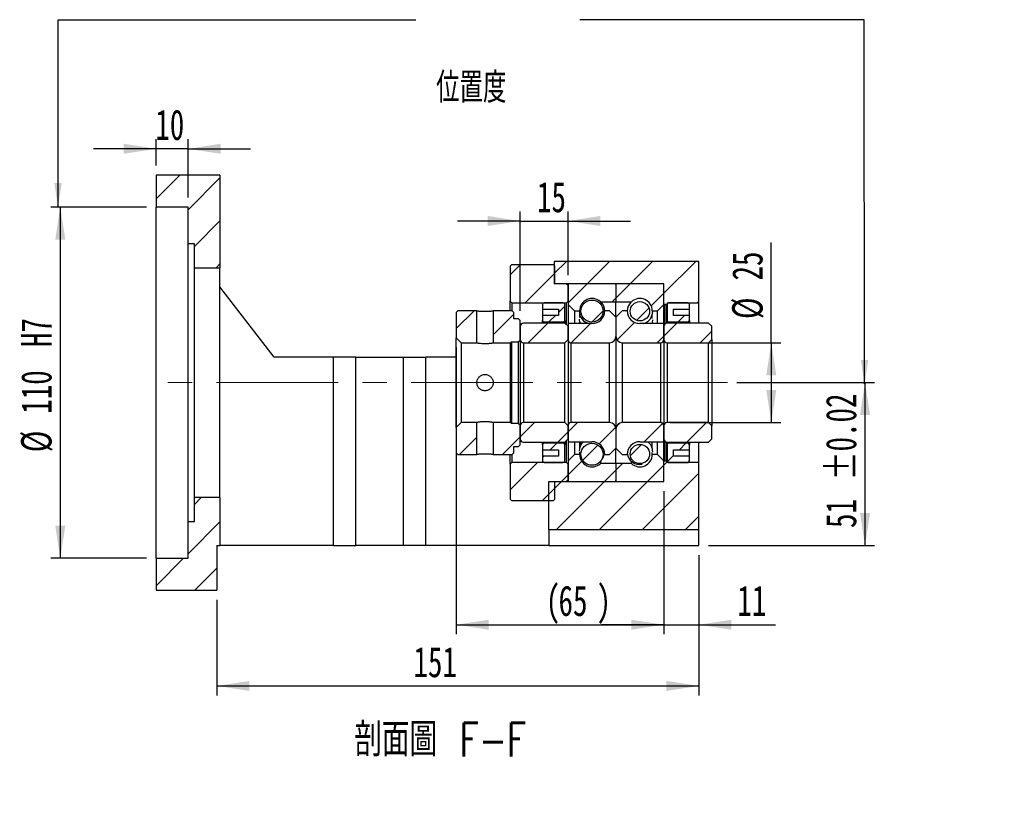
# Model space of a CAD drawing. Header units: millimetres. Extents: x 23 to 279, y 9 to 201.
# Tile 4 of 5: x 176 to 279, y 9 to 92. Entities that reach past the tile are written whole.
import ezdxf

# ---------------------------------------------------------------- set-up
doc = ezdxf.new("R2010")
doc.units = ezdxf.units.MM
doc.linetypes.add('CENTERX2', pattern=[20.32, 12.7, -2.54, 2.54, -2.54])
doc.layers.add('圖層0', color=7, linetype='Continuous')
doc.styles.add('SLDTEXTSTYLE0', font='TXT', dxfattribs={"width": 0.7})
doc.styles.add('SLDTEXTSTYLE3', font='TXT', dxfattribs={"width": 0.7, "bigfont": 'bigfont'})
doc.styles.add('SLDTEXTSTYLE4', font='TXT', dxfattribs={"width": 0.75, "bigfont": 'bigfont'})
doc.dimstyles.new('SLDDIMSTYLE3', dxfattribs={"dimtxt": 3.389974, "dimasz": 2.5, "dimexe": 0, "dimexo": 0.0625, "dimgap": 0.847493, "dimtad": 1, "dimlfac": 3, "dimrnd": 1e-09, "dimzin": 12, "dimdsep": 46, "dimtxsty": 'SLDTEXTSTYLE0', "dimsah": 1, "dimcen": 0.09, "dimadec": 0, "dimazin": 3, "dimtfac": 1, "dimtofl": 0, "dimtmove": 0, "dimatfit": 3, "dimfxl": 1, "dimfrac": 2, "dimtolj": 1, "dimtzin": 12, "dimarcsym": 0})
doc.dimstyles.new('SLDDIMSTYLE6', dxfattribs={"dimtxt": 3.389974, "dimasz": 2.5, "dimexe": 0, "dimexo": 0.0625, "dimgap": 0.847493, "dimtad": 1, "dimlfac": 3, "dimrnd": 1e-09, "dimzin": 12, "dimdsep": 46, "dimtxsty": 'SLDTEXTSTYLE0', "dimsah": 1, "dimcen": 0.09, "dimadec": 0, "dimazin": 3, "dimtfac": 1, "dimtmove": 0, "dimatfit": 0, "dimfxl": 1, "dimfrac": 2, "dimtolj": 1, "dimtzin": 12, "dimarcsym": 0})
doc.dimstyles.new('SLDDIMSTYLE7', dxfattribs={"dimtxt": 3.389974, "dimasz": 2.5, "dimexe": 0, "dimexo": 0.0625, "dimgap": 0.847493, "dimtad": 1, "dimlfac": 3, "dimrnd": 1e-09, "dimzin": 12, "dimdsep": 46, "dimtxsty": 'SLDTEXTSTYLE0', "dimsah": 1, "dimcen": 0.09, "dimadec": 0, "dimazin": 3, "dimtol": 1, "dimtp": 0.02, "dimtm": 0.02, "dimtfac": 1, "dimtofl": 0, "dimtmove": 0, "dimatfit": 3, "dimfxl": 1, "dimfrac": 2, "dimtolj": 1, "dimarcsym": 0})
doc.dimstyles.new('SLDDIMSTYLE8', dxfattribs={"dimtxt": 3.389974, "dimasz": 2.5, "dimexe": 0, "dimexo": 0.0625, "dimgap": 0.847493, "dimtad": 1, "dimlfac": 3, "dimrnd": 1e-09, "dimzin": 12, "dimdsep": 46, "dimtxsty": 'SLDTEXTSTYLE0', "dimsah": 1, "dimcen": 0.09, "dimadec": 0, "dimazin": 3, "dimtfac": 1, "dimtofl": 0, "dimtmove": 0, "dimatfit": 3, "dimfxl": 1, "dimfrac": 2, "dimtolj": 1, "dimarcsym": 0})

# ---------------------------------------------------------------- blocks, each defined once
blk = doc.blocks.new('_D_12')
at = {"layer": '圖層0', "color": 7}
for p, q in [((246.96, 36.35), (246.96, 21.68)), ((196.63, 31.68), (196.63, 21.68)), ((196.63, 22.68), (246.96, 22.68))]:
    blk.add_line(p, q, dxfattribs=at)
for points in [[(196.63, 22.68), (200.02, 22.16), (200.02, 23.2)], [(246.96, 22.68), (243.57, 23.2), (243.57, 22.16)]]:
    blk.add_solid(points, dxfattribs=at)
at = {"layer": '圖層0', "color": 7, "insert": (217.16, 26.77), "char_height": 3.175, "attachment_point": 1, "style": 'SLDTEXTSTYLE0'}
blk.add_mtext('151', dxfattribs=at)
blk = doc.blocks.new('_D_13')
at = {"layer": '圖層0', "color": 7}
for p, q in [((221.63, 58.01), (221.63, 28.07)), ((243.29, 43.01), (243.29, 28.07)), ((221.63, 29.07), (243.29, 29.07))]:
    blk.add_line(p, q, dxfattribs=at)
for points in [[(221.63, 29.07), (225.02, 28.55), (225.02, 29.59)], [(243.29, 29.07), (239.9, 29.59), (239.9, 28.55)]]:
    blk.add_solid(points, dxfattribs=at)
at = {"layer": '圖層0', "color": 7, "attachment_point": 1, "style": 'SLDTEXTSTYLE0'}
for s, insert, char_height in [('(', (230.97, 33.16), 3.17), ('65', (232.3, 33.16), 3.175), (')', (236.27, 33.16), 3.17)]:
    blk.add_mtext(s, dxfattribs=dict(at, insert=insert, char_height=char_height))
blk = doc.blocks.new('_D_14')
at = {"layer": '圖層0', "color": 7}
for p, q in [((243.29, 43.01), (243.29, 28.07)), ((246.96, 36.35), (246.96, 28.07)), ((243.29, 29.07), (236.77, 29.07)), ((243.29, 29.07), (246.96, 29.07)), ((246.96, 29.07), (254.94, 29.07))]:
    blk.add_line(p, q, dxfattribs=at)
for points in [[(243.29, 29.07), (239.9, 29.59), (239.9, 28.55)], [(246.96, 29.07), (250.35, 28.55), (250.35, 29.59)]]:
    blk.add_solid(points, dxfattribs=at)
at = {"layer": '圖層0', "color": 7, "insert": (250.97, 33.16), "char_height": 3.175, "attachment_point": 1, "style": 'SLDTEXTSTYLE0'}
blk.add_mtext('11', dxfattribs=at)
blk = doc.blocks.new('_D_15')
at = {"layer": '圖層0', "color": 7}
for p, q in [((254.51, 58.51), (254.51, 68.98)), ((243.96, 58.51), (255.51, 58.51)), ((254.51, 58.51), (254.51, 50.18)), ((243.96, 50.18), (255.51, 50.18))]:
    blk.add_line(p, q, dxfattribs=at)
for points in [[(254.51, 58.51), (253.99, 55.12), (255.03, 55.12)], [(254.51, 50.18), (255.03, 53.57), (253.99, 53.57)]]:
    blk.add_solid(points, dxfattribs=at)
at = {"layer": '圖層0', "color": 7, "char_height": 3.175, "attachment_point": 1, "rotation": 90, "style": 'SLDTEXTSTYLE0'}
for s, insert in [('25', (250.42, 65.01)), ('%%c', (250.42, 60.99))]:
    blk.add_mtext(s, dxfattribs=dict(at, insert=insert))
blk = doc.blocks.new('_D_16')
at = {"layer": '圖層0', "color": 7}
for p, q in [((250.93, 54.35), (265.29, 54.35)), ((264.29, 54.35), (264.29, 37.35)), ((247.96, 37.35), (265.29, 37.35))]:
    blk.add_line(p, q, dxfattribs=at)
for points in [[(264.29, 54.35), (263.77, 50.96), (264.82, 50.96)], [(264.29, 37.35), (264.82, 40.74), (263.77, 40.74)]]:
    blk.add_solid(points, dxfattribs=at)
at = {"layer": '圖層0', "color": 7, "char_height": 3.175, "attachment_point": 1, "rotation": 90, "style": 'SLDTEXTSTYLE0'}
for s, insert in [('±0.02', (260.2, 44.14)), ('51', (260.2, 39.17))]:
    blk.add_mtext(s, dxfattribs=dict(at, insert=insert))
blk = doc.blocks.new('_D_17')
at = {"layer": '圖層0', "color": 7}
for p, q in [((228.29, 61.85), (228.29, 72.22)), ((233.29, 65.58), (233.29, 72.22)), ((228.29, 71.22), (221.77, 71.22)), ((228.29, 71.22), (233.29, 71.22)), ((233.29, 71.22), (239.81, 71.22))]:
    blk.add_line(p, q, dxfattribs=at)
for points in [[(228.29, 71.22), (224.9, 71.75), (224.9, 70.7)], [(233.29, 71.22), (236.68, 70.7), (236.68, 71.75)]]:
    blk.add_solid(points, dxfattribs=at)
at = {"layer": '圖層0', "color": 7, "insert": (230.05, 75.32), "char_height": 3.175, "attachment_point": 1, "style": 'SLDTEXTSTYLE0'}
blk.add_mtext('15', dxfattribs=at)
blk = doc.blocks.new('_D_18')
at = {"layer": '圖層0', "color": 7}
for p, q in [((190.29, 77.01), (190.29, 79.76)), ((193.63, 73.68), (193.63, 79.76)), ((190.29, 78.76), (183.77, 78.76)), ((193.63, 78.76), (190.29, 78.76)), ((193.63, 78.76), (200.15, 78.76))]:
    blk.add_line(p, q, dxfattribs=at)
for points in [[(190.29, 78.76), (186.9, 79.29), (186.9, 78.24)], [(193.63, 78.76), (197.02, 78.24), (197.02, 79.29)]]:
    blk.add_solid(points, dxfattribs=at)
at = {"layer": '圖層0', "color": 7, "insert": (190.21, 82.86), "char_height": 3.175, "attachment_point": 1, "style": 'SLDTEXTSTYLE0'}
blk.add_mtext('10', dxfattribs=at)
blk = doc.blocks.new('_D_19')
at = {"layer": '圖層0', "color": 7}
for p, q in [((189.29, 72.68), (179.29, 72.68)), ((180.29, 72.68), (180.29, 36.01)), ((189.29, 36.01), (179.29, 36.01))]:
    blk.add_line(p, q, dxfattribs=at)
for points in [[(180.29, 72.68), (179.77, 69.29), (180.82, 69.29)], [(180.29, 36.01), (180.82, 39.4), (179.77, 39.4)]]:
    blk.add_solid(points, dxfattribs=at)
at = {"layer": '圖層0', "color": 7, "char_height": 3.175, "attachment_point": 1, "rotation": 90, "style": 'SLDTEXTSTYLE0'}
for s, insert in [('H7', (176.2, 58.06)), ('110', (176.2, 51.1)), ('%%c', (176.2, 47.08))]:
    blk.add_mtext(s, dxfattribs=dict(at, insert=insert))

msp = doc.modelspace()

# ---------------------------------------------------------------- hatches: boundary and pattern name
at = {"layer": '圖層0', "linetype": 'Continuous', "lineweight": 18}
h = msp.add_hatch(dxfattribs=at)
h.set_pattern_fill('ANSI31', color=256, style=0)
h.paths.add_polyline_path([(196.9605, 66.3454), (196.9605, 76.012), (190.2938, 76.012), (190.2938, 72.6787), (193.6271, 72.6787), (193.6271, 68.8454), (194.2938, 68.8454), (194.2938, 66.3454)], flags=0)
h = msp.add_hatch(dxfattribs=at)
h.set_pattern_fill('ANSI31', color=256, style=0)
h.paths.add_polyline_path([(243.6271, 62.6787), (246.9605, 62.6787), (246.9605, 67.012), (231.8605, 67.012), (231.8605, 64.6787), (243.2938, 64.6787), (243.2938, 62.5787), (243.3605, 62.512), (243.5605, 62.512), (243.6271, 62.5787)], flags=0)
h = msp.add_hatch(dxfattribs=at)
h.set_pattern_fill('ANSI31', color=256, style=0)
h.paths.add_polyline_path([(227.4105, 66.6787), (227.2438, 66.5121), (227.2438, 62.8454), (227.4105, 62.6787), (233.1271, 62.6787), (233.2938, 62.8454), (233.2938, 64.5121), (233.1271, 64.6787), (231.9105, 64.6787), (231.9105, 66.5121), (231.7438, 66.6787)], flags=0)
h = msp.add_hatch(dxfattribs=at)
h.set_pattern_fill('ANSI31', color=256, style=0)
edge = h.paths.add_edge_path(flags=0)
edge.add_line((238.1938, 64.6787), (233.3938, 64.6787))
edge.add_arc((233.3938, 64.5787), 0.1, 90, 180)
edge.add_line((233.2938, 64.5787), (233.2938, 62.5121))
edge.add_line((233.2938, 62.5121), (233.9605, 61.8454))
edge.add_line((233.9605, 61.8454), (234.5021, 61.8454))
edge.add_arc((235.7938, 61.8454), 1.2917, 47.348118, 180, ccw=False)
edge.add_line((236.669, 62.7954), (238.2938, 62.7954))
edge.add_line((238.2938, 62.7954), (238.2938, 64.5787))
edge.add_arc((238.1938, 64.5787), 0.1, 0, 90)
h = msp.add_hatch(dxfattribs=at)
h.set_pattern_fill('ANSI31', color=256, style=0)
edge = h.paths.add_edge_path(flags=0)
edge.add_line((243.2938, 62.5121), (243.2938, 64.5787))
edge.add_arc((243.1938, 64.5787), 0.1, 0, 90)
edge.add_line((243.1938, 64.6787), (238.3938, 64.6787))
edge.add_arc((238.3938, 64.5787), 0.1, 90, 180)
edge.add_line((238.2938, 64.5787), (238.2938, 62.7954))
edge.add_line((238.2938, 62.7954), (239.9186, 62.7954))
edge.add_arc((240.7938, 61.8454), 1.2917, 0, 132.651882, ccw=False)
edge.add_line((242.0855, 61.8454), (242.6271, 61.8454))
edge.add_line((242.6271, 61.8454), (243.2938, 62.5121))
h = msp.add_hatch(dxfattribs=at)
h.set_pattern_fill('ANSI31', color=256, style=0)
edge = h.paths.add_edge_path(flags=0)
edge.add_arc((235.7938, 61.8154), 1.1528, 0, 360)
h = msp.add_hatch(dxfattribs=at)
h.set_pattern_fill('ANSI31', color=256, style=0)
edge = h.paths.add_edge_path(flags=0)
edge.add_arc((240.7938, 61.7945), 1.0085, 0, 360)
h = msp.add_hatch(dxfattribs=at)
h.set_pattern_fill('ANSI31', color=256, style=0)
h.paths.add_polyline_path([(221.7938, 61.8454), (221.6271, 61.6787), (221.6271, 59.0121), (222.1271, 58.5121), (223.7771, 58.5121), (223.7771, 61.8454)], flags=0)
h = msp.add_hatch(dxfattribs=at)
h.set_pattern_fill('ANSI31', color=256, style=0)
h.paths.add_polyline_path([(228.2938, 60.8454), (228.1271, 61.0121), (227.6271, 61.0121), (227.6271, 61.6787), (227.4605, 61.8454), (225.4771, 61.8454), (225.4771, 58.5121), (227.2938, 58.5121), (227.3771, 58.5954), (228.1271, 58.5954), (228.2938, 58.7621)], flags=0)
h = msp.add_hatch(dxfattribs=at)
h.set_pattern_fill('ANSI31', color=256, style=0)
edge = h.paths.add_edge_path(flags=0)
edge.add_line((232.2938, 62.0121), (232.2938, 61.3454))
edge.add_line((232.2938, 61.3454), (230.6271, 61.3454))
edge.add_line((230.6271, 61.3454), (230.6271, 60.8454))
edge.add_arc((230.7938, 60.8454), 0.1667, 180, 270)
edge.add_line((230.7938, 60.6787), (232.7938, 60.6787))
edge.add_arc((232.7938, 60.8454), 0.1667, 270, 360)
edge.add_line((232.9605, 60.8454), (232.9605, 62.5121))
edge.add_arc((232.7938, 62.5121), 0.1667, 0, 90)
edge.add_line((232.7938, 62.6787), (230.7938, 62.6787))
edge.add_arc((230.7938, 62.5121), 0.1667, 90, 180)
edge.add_line((230.6271, 62.5121), (230.6271, 62.0121))
edge.add_line((230.6271, 62.0121), (232.2938, 62.0121))
h = msp.add_hatch(dxfattribs=at)
h.set_pattern_fill('ANSI31', color=256, style=0)
edge = h.paths.add_edge_path(flags=0)
edge.add_line((238.2938, 59.1787), (238.2938, 61.1787))
edge.add_line((238.2938, 61.1787), (237.6271, 61.8454))
edge.add_line((237.6271, 61.8454), (237.1271, 61.8454))
edge.add_arc((235.7938, 61.8454), 1.3333, 270, 360, ccw=False)
edge.add_line((235.7938, 60.5121), (233.2938, 60.5121))
edge.add_line((233.2938, 60.5121), (233.2938, 58.8454))
edge.add_arc((233.6271, 58.8454), 0.3333, 180, 270)
edge.add_line((233.6271, 58.5121), (237.6271, 58.5121))
edge.add_arc((237.6271, 59.1787), 0.6667, 270, 360)
h = msp.add_hatch(dxfattribs=at)
h.set_pattern_fill('ANSI31', color=256, style=0)
edge = h.paths.add_edge_path(flags=0)
edge.add_line((239.4605, 61.8454), (238.9605, 61.8454))
edge.add_line((238.9605, 61.8454), (238.2938, 61.1787))
edge.add_line((238.2938, 61.1787), (238.2938, 59.1787))
edge.add_arc((238.9605, 59.1787), 0.6667, 180, 270)
edge.add_line((238.9605, 58.5121), (242.9605, 58.5121))
edge.add_arc((242.9605, 58.8454), 0.3333, 270, 360)
edge.add_line((243.2938, 58.8454), (243.2938, 60.5121))
edge.add_line((243.2938, 60.5121), (240.7938, 60.5121))
edge.add_arc((240.7938, 61.8454), 1.3333, 180, 270, ccw=False)
h = msp.add_hatch(dxfattribs=at)
h.set_pattern_fill('ANSI31', color=256, style=0)
edge = h.paths.add_edge_path(flags=0)
edge.add_line((245.9605, 60.8454), (245.9605, 61.3454))
edge.add_line((245.9605, 61.3454), (244.2938, 61.3454))
edge.add_line((244.2938, 61.3454), (244.2938, 62.0121))
edge.add_line((244.2938, 62.0121), (245.9605, 62.0121))
edge.add_line((245.9605, 62.0121), (245.9605, 62.5121))
edge.add_arc((245.7938, 62.5121), 0.1667, 0, 90)
edge.add_line((245.7938, 62.6787), (243.7938, 62.6787))
edge.add_arc((243.7938, 62.5121), 0.1667, 90, 180)
edge.add_line((243.6271, 62.5121), (243.6271, 60.8454))
edge.add_arc((243.7938, 60.8454), 0.1667, 180, 270)
edge.add_line((243.7938, 60.6787), (245.7938, 60.6787))
edge.add_arc((245.7938, 60.8454), 0.1667, 270, 360)
h = msp.add_hatch(dxfattribs=at)
h.set_pattern_fill('ANSI31', color=256, style=0)
edge = h.paths.add_edge_path(flags=0)
edge.add_line((232.9605, 58.5121), (233.2938, 58.8454))
edge.add_line((233.2938, 58.8454), (233.2938, 60.2287))
edge.add_line((233.2938, 60.2287), (232.9605, 60.5621))
edge.add_line((232.9605, 60.5621), (228.6271, 60.5621))
edge.add_arc((228.6271, 60.2287), 0.3333, 90, 180)
edge.add_line((228.2938, 60.2287), (228.2938, 58.8454))
edge.add_arc((228.6271, 58.8454), 0.3333, 180, 270)
edge.add_line((228.6271, 58.5121), (232.9605, 58.5121))
h = msp.add_hatch(dxfattribs=at)
h.set_pattern_fill('ANSI31', color=256, style=0)
edge = h.paths.add_edge_path(flags=0)
edge.add_line((247.9605, 58.5121), (248.2938, 58.8454))
edge.add_line((248.2938, 58.8454), (248.2938, 60.2287))
edge.add_line((248.2938, 60.2287), (247.9605, 60.5621))
edge.add_line((247.9605, 60.5621), (243.6271, 60.5621))
edge.add_arc((243.6271, 60.2287), 0.3333, 90, 180)
edge.add_line((243.2938, 60.2287), (243.2938, 58.8454))
edge.add_arc((243.6271, 58.8454), 0.3333, 180, 270)
edge.add_line((243.6271, 58.5121), (247.9605, 58.5121))
h = msp.add_hatch(dxfattribs=at)
h.set_pattern_fill('ANSI31', color=256, style=0)
h.paths.add_polyline_path([(221.6271, 47.0121), (221.7938, 46.8454), (223.7771, 46.8454), (223.7771, 50.1787), (222.1271, 50.1787), (221.6271, 49.6787)], flags=0)
h = msp.add_hatch(dxfattribs=at)
h.set_pattern_fill('ANSI31', color=256, style=0)
h.paths.add_polyline_path([(227.4605, 46.8454), (227.6271, 47.0121), (227.6271, 47.6787), (228.1271, 47.6787), (228.2938, 47.8454), (228.2938, 49.9287), (228.1271, 50.0954), (227.3771, 50.0954), (227.2938, 50.1787), (225.4771, 50.1787), (225.4771, 46.8454)], flags=0)
h = msp.add_hatch(dxfattribs=at)
h.set_pattern_fill('ANSI31', color=256, style=0)
edge = h.paths.add_edge_path(flags=0)
edge.add_line((233.2938, 49.8454), (232.9605, 50.1787))
edge.add_line((232.9605, 50.1787), (228.6271, 50.1787))
edge.add_arc((228.6271, 49.8454), 0.3333, 90, 180)
edge.add_line((228.2938, 49.8454), (228.2938, 48.4621))
edge.add_arc((228.6271, 48.4621), 0.3333, 180, 270)
edge.add_line((228.6271, 48.1287), (232.9605, 48.1287))
edge.add_line((232.9605, 48.1287), (233.2938, 48.4621))
edge.add_line((233.2938, 48.4621), (233.2938, 49.8454))
h = msp.add_hatch(dxfattribs=at)
h.set_pattern_fill('ANSI31', color=256, style=0)
edge = h.paths.add_edge_path(flags=0)
edge.add_line((237.1271, 46.8454), (237.6271, 46.8454))
edge.add_line((237.6271, 46.8454), (238.2938, 47.5121))
edge.add_line((238.2938, 47.5121), (238.2938, 49.5121))
edge.add_arc((237.6271, 49.5121), 0.6667, 360, 450)
edge.add_line((237.6271, 50.1787), (233.6271, 50.1787))
edge.add_arc((233.6271, 49.8454), 0.3333, 90, 180)
edge.add_line((233.2938, 49.8454), (233.2938, 48.1787))
edge.add_line((233.2938, 48.1787), (235.7938, 48.1787))
edge.add_arc((235.7938, 46.8454), 1.3333, 0, 90, ccw=False)
h = msp.add_hatch(dxfattribs=at)
h.set_pattern_fill('ANSI31', color=256, style=0)
edge = h.paths.add_edge_path(flags=0)
edge.add_line((238.2938, 49.5121), (238.2938, 47.5121))
edge.add_line((238.2938, 47.5121), (238.9605, 46.8454))
edge.add_line((238.9605, 46.8454), (239.4605, 46.8454))
edge.add_arc((240.7938, 46.8454), 1.3333, 90, 180, ccw=False)
edge.add_line((240.7938, 48.1787), (243.2938, 48.1787))
edge.add_line((243.2938, 48.1787), (243.2938, 49.8454))
edge.add_arc((242.9605, 49.8454), 0.3333, 0, 90)
edge.add_line((242.9605, 50.1787), (238.9605, 50.1787))
edge.add_arc((238.9605, 49.5121), 0.6667, 90, 180)
h = msp.add_hatch(dxfattribs=at)
h.set_pattern_fill('ANSI31', color=256, style=0)
edge = h.paths.add_edge_path(flags=0)
edge.add_line((248.2938, 49.8454), (247.9605, 50.1787))
edge.add_line((247.9605, 50.1787), (243.6271, 50.1787))
edge.add_arc((243.6271, 49.8454), 0.3333, 90, 180)
edge.add_line((243.2938, 49.8454), (243.2938, 48.4621))
edge.add_arc((243.6271, 48.4621), 0.3333, 180, 270)
edge.add_line((243.6271, 48.1287), (247.9605, 48.1287))
edge.add_line((247.9605, 48.1287), (248.2938, 48.4621))
edge.add_line((248.2938, 48.4621), (248.2938, 49.8454))
h = msp.add_hatch(dxfattribs=at)
h.set_pattern_fill('ANSI31', color=256, style=0)
edge = h.paths.add_edge_path(flags=0)
edge.add_line((230.6271, 47.8454), (230.6271, 47.3454))
edge.add_line((230.6271, 47.3454), (232.2938, 47.3454))
edge.add_line((232.2938, 47.3454), (232.2938, 46.6787))
edge.add_line((232.2938, 46.6787), (230.6271, 46.6787))
edge.add_line((230.6271, 46.6787), (230.6271, 46.1787))
edge.add_arc((230.7938, 46.1787), 0.1667, 180, 270)
edge.add_line((230.7938, 46.0121), (232.7938, 46.0121))
edge.add_arc((232.7938, 46.1787), 0.1667, 270, 360)
edge.add_line((232.9605, 46.1787), (232.9605, 47.8454))
edge.add_arc((232.7938, 47.8454), 0.1667, 0, 90)
edge.add_line((232.7938, 48.0121), (230.7938, 48.0121))
edge.add_arc((230.7938, 47.8454), 0.1667, 90, 180)
h = msp.add_hatch(dxfattribs=at)
h.set_pattern_fill('ANSI31', color=256, style=0)
edge = h.paths.add_edge_path(flags=0)
edge.add_arc((235.7938, 46.8754), 1.1528, 0, 360)
h = msp.add_hatch(dxfattribs=at)
h.set_pattern_fill('ANSI31', color=256, style=0)
edge = h.paths.add_edge_path(flags=0)
edge.add_arc((240.7938, 46.8963), 1.0085, 0, 360)
h = msp.add_hatch(dxfattribs=at)
h.set_pattern_fill('ANSI31', color=256, style=0)
edge = h.paths.add_edge_path(flags=0)
edge.add_line((244.2938, 46.6787), (244.2938, 47.3454))
edge.add_line((244.2938, 47.3454), (245.9605, 47.3454))
edge.add_line((245.9605, 47.3454), (245.9605, 47.8454))
edge.add_arc((245.7938, 47.8454), 0.1667, 0, 90)
edge.add_line((245.7938, 48.0121), (243.7938, 48.0121))
edge.add_arc((243.7938, 47.8454), 0.1667, 90, 180)
edge.add_line((243.6271, 47.8454), (243.6271, 46.1787))
edge.add_arc((243.7938, 46.1787), 0.1667, 180, 270)
edge.add_line((243.7938, 46.0121), (245.7938, 46.0121))
edge.add_arc((245.7938, 46.1787), 0.1667, 270, 360)
edge.add_line((245.9605, 46.1787), (245.9605, 46.6787))
edge.add_line((245.9605, 46.6787), (244.2938, 46.6787))
h = msp.add_hatch(dxfattribs=at)
h.set_pattern_fill('ANSI31', color=256, style=0)
edge = h.paths.add_edge_path(flags=0)
edge.add_line((233.2938, 46.1787), (233.2938, 44.1121))
edge.add_arc((233.3938, 44.1121), 0.1, 180, 270)
edge.add_line((233.3938, 44.0121), (238.1938, 44.0121))
edge.add_arc((238.1938, 44.1121), 0.1, 270, 360)
edge.add_line((238.2938, 44.1121), (238.2938, 45.8954))
edge.add_line((238.2938, 45.8954), (236.669, 45.8954))
edge.add_arc((235.7938, 46.8454), 1.2917, 180, 312.651882, ccw=False)
edge.add_line((234.5021, 46.8454), (233.9605, 46.8454))
edge.add_line((233.9605, 46.8454), (233.2938, 46.1787))
h = msp.add_hatch(dxfattribs=at)
h.set_pattern_fill('ANSI31', color=256, style=0)
edge = h.paths.add_edge_path(flags=0)
edge.add_line((238.3938, 44.0121), (243.1938, 44.0121))
edge.add_arc((243.1938, 44.1121), 0.1, 270, 360)
edge.add_line((243.2938, 44.1121), (243.2938, 46.1787))
edge.add_line((243.2938, 46.1787), (242.6271, 46.8454))
edge.add_line((242.6271, 46.8454), (242.0855, 46.8454))
edge.add_arc((240.7938, 46.8454), 1.2917, 227.348118, 360, ccw=False)
edge.add_line((239.9186, 45.8954), (238.2938, 45.8954))
edge.add_line((238.2938, 45.8954), (238.2938, 44.1121))
edge.add_arc((238.3938, 44.1121), 0.1, 180, 270)
h = msp.add_hatch(dxfattribs=at)
h.set_pattern_fill('ANSI31', color=256, style=0)
h.paths.add_polyline_path([(227.4105, 46.0121), (227.2438, 45.8454), (227.2438, 42.1787), (227.4105, 42.0121), (231.7438, 42.0121), (231.9105, 42.1787), (231.9105, 44.0121), (233.1271, 44.0121), (233.2938, 44.1787), (233.2938, 45.8454), (233.1271, 46.0121)], flags=0)
h = msp.add_hatch(dxfattribs=at)
h.set_pattern_fill('ANSI31', color=256, style=0)
h.paths.add_polyline_path([(231.2938, 44.0121), (231.2938, 39.0121), (246.9605, 39.0121), (246.9605, 46.0121), (243.6271, 46.0121), (243.6271, 46.112), (243.5605, 46.1787), (243.3605, 46.1787), (243.2938, 46.112), (243.2938, 44.0121)], flags=0)
h = msp.add_hatch(dxfattribs=at)
h.set_pattern_fill('ANSI31', color=256, style=0)
h.paths.add_polyline_path([(196.6271, 32.6787), (196.6271, 37.3454), (196.9605, 37.3454), (196.9605, 42.3454), (194.2938, 42.3454), (194.2938, 39.8454), (193.6271, 39.8454), (193.6271, 36.0121), (190.2938, 36.0121), (190.2938, 32.6787)], flags=0)

# ---------------------------------------------------------------- linework, layer by layer
at = {"color": 7, "linetype": 'Continuous', "lineweight": 25}
for p, q in [((190.2938, 76.012), (190.2938, 72.6787)), ((196.9605, 76.012), (190.2938, 76.012)), ((196.9605, 76.012), (196.9605, 66.3454)), ((193.6271, 72.6787), (190.2938, 72.6787)), ((190.2938, 36.0121), (190.2938, 72.6787)), ((193.6271, 68.8454), (193.6271, 72.6787)), ((194.2938, 68.8454), (193.6271, 68.8454)), ((193.6271, 39.8454), (193.6271, 68.8454)), ((194.2938, 66.3454), (194.2938, 68.8454)), ((231.8605, 67.012), (231.8605, 64.6787)), ((246.9605, 67.012), (231.8605, 67.012)), ((246.9605, 62.6787), (246.9605, 67.012)), ((194.2938, 66.3454), (196.9605, 66.3454)), ((194.2938, 42.3454), (194.2938, 66.3454)), ((196.9605, 42.3454), (196.9605, 66.3454)), ((227.2438, 66.5121), (227.4105, 66.6787)), ((227.2438, 66.5121), (227.2438, 62.8454)), ((227.4105, 66.6787), (231.7438, 66.6787)), ((231.7438, 66.6787), (231.9105, 66.5121)), ((231.9105, 64.6787), (231.9105, 66.5121)), ((202.6271, 57.0121), (196.9605, 64.3454)), ((243.2938, 64.6787), (231.8605, 64.6787)), ((233.1271, 64.6787), (231.9105, 64.6787)), ((233.1271, 64.6787), (233.2938, 64.5121)), ((233.2938, 64.5787), (233.2938, 62.512)), ((233.2938, 62.8454), (233.2938, 64.5121)), ((238.1938, 64.6787), (233.3938, 64.6787)), ((238.2938, 64.5787), (238.2938, 62.7954)), ((243.1938, 64.6787), (238.3938, 64.6787)), ((243.2938, 62.5787), (243.2938, 64.6787)), ((243.2938, 62.512), (243.2938, 64.5787)), ((227.4105, 62.6787), (227.2438, 62.8454)), ((227.2438, 61.8454), (227.2438, 62.8454)), ((233.2938, 62.8454), (233.1271, 62.6787)), ((236.669, 62.7954), (238.2938, 62.7954)), ((236.669, 62.7954), (236.669, 62.7857)), ((238.2938, 62.7954), (239.9186, 62.7954)), ((238.2938, 61.1787), (238.2938, 62.7954)), ((239.9186, 62.7716), (239.9186, 62.7954)), ((221.6271, 61.6787), (221.7938, 61.8454)), ((221.6271, 61.6787), (221.6271, 59.0121)), ((223.7771, 61.8454), (221.7938, 61.8454)), ((223.7771, 58.5121), (223.7771, 61.8454)), ((225.4771, 61.8454), (225.4771, 58.5121)), ((227.4605, 61.8454), (225.4771, 61.8454)), ((227.4105, 62.6787), (233.1271, 62.6787)), ((227.4105, 62.6787), (227.4105, 61.8454)), ((227.4605, 61.8454), (227.6271, 61.6787)), ((227.6271, 61.0121), (227.6271, 61.6787)), ((230.6271, 62.512), (230.6271, 62.0121)), ((230.6271, 62.0121), (232.2938, 62.0121)), ((230.6271, 62.0121), (230.6271, 61.3454)), ((232.7938, 62.6787), (230.7938, 62.6787)), ((232.2938, 62.0121), (232.2938, 61.3454)), ((232.9605, 60.8454), (232.9605, 62.512)), ((233.1271, 60.3954), (233.1271, 62.6787)), ((233.2938, 62.512), (233.9605, 61.8454)), ((233.2938, 62.512), (233.2938, 60.5121)), ((233.9605, 61.8454), (234.5021, 61.8454)), ((233.9605, 61.8454), (233.9605, 60.5121)), ((234.5021, 61.8454), (234.5021, 61.8377)), ((237.6271, 61.8454), (237.1271, 61.8454)), ((238.2938, 61.1787), (237.6271, 61.8454)), ((238.9605, 61.8454), (238.2938, 61.1787)), ((239.4605, 61.8454), (238.9605, 61.8454)), ((242.0855, 61.8454), (242.6271, 61.8454)), ((242.0855, 61.8257), (242.0855, 61.8454)), ((242.6271, 61.8454), (243.2938, 62.512)), ((242.6271, 60.5121), (242.6271, 61.8454)), ((243.3605, 62.512), (243.2938, 62.5787)), ((243.2938, 60.5121), (243.2938, 62.512)), ((243.5605, 62.512), (243.3605, 62.512)), ((243.3605, 62.512), (243.3605, 60.4287)), ((243.6271, 62.5787), (243.5605, 62.512)), ((243.5605, 60.5553), (243.5605, 62.512)), ((243.6271, 62.6787), (243.6271, 62.5787)), ((243.6271, 62.6787), (246.9605, 62.6787)), ((243.6271, 62.5787), (243.6271, 62.512)), ((243.6271, 62.512), (243.6271, 60.8454)), ((245.7938, 62.6787), (243.7938, 62.6787)), ((244.2938, 62.0121), (245.9605, 62.0121)), ((244.2938, 61.3454), (244.2938, 62.0121)), ((245.9605, 62.0121), (245.9605, 62.512)), ((245.9605, 61.3454), (245.9605, 62.0121)), ((246.9605, 60.5621), (246.9605, 62.6787)), ((228.1271, 61.0121), (227.6271, 61.0121)), ((228.1271, 61.0121), (228.2938, 60.8454)), ((228.2938, 58.7621), (228.2938, 60.8454)), ((230.6271, 61.3454), (230.6271, 60.8454)), ((232.2938, 61.3454), (230.6271, 61.3454)), ((230.6271, 60.5621), (230.6271, 60.8454)), ((230.7938, 60.6787), (232.7938, 60.6787)), ((232.9605, 60.8454), (232.9605, 60.5621)), ((234.5021, 61.4847), (234.5021, 61.1373)), ((234.5021, 60.6597), (234.5021, 60.5121)), ((238.2938, 61.1787), (238.2938, 59.1787)), ((242.0855, 61.0485), (242.0855, 61.4638)), ((243.6271, 60.5621), (243.6271, 60.8454)), ((243.7938, 60.6787), (245.7938, 60.6787)), ((245.9605, 61.3454), (244.2938, 61.3454)), ((245.9605, 60.8454), (245.9605, 61.3454)), ((245.9605, 60.8454), (245.9605, 60.5621)), ((228.2938, 60.2287), (228.2938, 58.8454)), ((232.9605, 60.5621), (228.6271, 60.5621)), ((232.9605, 60.5621), (233.2938, 60.2287)), ((233.2938, 60.5121), (233.2938, 58.8454)), ((235.7938, 60.5121), (233.2938, 60.5121)), ((233.2938, 58.8454), (233.2938, 60.2287)), ((243.2938, 60.5121), (240.7938, 60.5121)), ((242.0855, 60.5121), (242.0855, 60.563)), ((243.2938, 58.8454), (243.2938, 60.5121)), ((243.2938, 60.2287), (243.2938, 58.8454)), ((247.9605, 60.5621), (243.6271, 60.5621)), ((247.9605, 60.5621), (248.2938, 60.2287)), ((248.2938, 58.8454), (248.2938, 60.2287)), ((222.1271, 58.5121), (221.6271, 59.0121)), ((221.6271, 49.6787), (221.6271, 59.0121)), ((227.3771, 58.5954), (227.2938, 58.5121)), ((227.3771, 58.5954), (228.1271, 58.5954)), ((227.3771, 58.5954), (227.3771, 50.0954)), ((228.2938, 58.7621), (228.1271, 58.5954)), ((228.1271, 50.0954), (228.1271, 58.5954)), ((228.2938, 58.7621), (228.2938, 49.9287)), ((233.2938, 58.8454), (232.9605, 58.5121)), ((233.2938, 58.8454), (233.2938, 49.8454)), ((238.2938, 59.1787), (238.2938, 49.5121)), ((243.2938, 58.8454), (243.2938, 49.8454)), ((248.2938, 58.8454), (247.9605, 58.5121)), ((248.2938, 58.8454), (248.2938, 49.8454)), ((222.1271, 58.5121), (222.1271, 50.1787)), ((222.1271, 58.5121), (223.7771, 58.5121)), ((225.4771, 58.5121), (227.2938, 58.5121)), ((227.2938, 50.1787), (227.2938, 58.5121)), ((228.6271, 58.5121), (232.9605, 58.5121)), ((228.6271, 58.5121), (228.6271, 50.1787)), ((232.9605, 50.1787), (232.9605, 58.5121)), ((233.6271, 58.5121), (237.6271, 58.5121)), ((233.6271, 50.1787), (233.6271, 58.5121)), ((237.6271, 50.1787), (237.6271, 58.5121)), ((238.9605, 58.5121), (242.9605, 58.5121)), ((238.9605, 58.5121), (238.9605, 50.1787)), ((242.9605, 58.5121), (242.9605, 50.1787)), ((243.6271, 58.5121), (247.9605, 58.5121)), ((243.6271, 58.5121), (243.6271, 50.1787)), ((247.9605, 50.1787), (247.9605, 58.5121)), ((208.7938, 57.0121), (202.6271, 57.0121)), ((208.7938, 37.3454), (208.7938, 57.0121)), ((211.1271, 57.0121), (208.7938, 57.0121)), ((211.1271, 37.3454), (211.1271, 57.0121)), ((211.1271, 57.0121), (216.1271, 57.0121)), ((216.1271, 37.3454), (216.1271, 57.0121)), ((216.1271, 57.0121), (218.4605, 57.0121)), ((218.4605, 37.3454), (218.4605, 57.0121)), ((221.6271, 57.0121), (218.4605, 57.0121)), ((221.6271, 49.6787), (222.1271, 50.1787)), ((221.6271, 49.6787), (221.6271, 47.0121)), ((223.7771, 50.1787), (222.1271, 50.1787)), ((223.7771, 46.8454), (223.7771, 50.1787)), ((227.2938, 50.1787), (225.4771, 50.1787)), ((225.4771, 50.1787), (225.4771, 46.8454)), ((227.2938, 50.1787), (227.3771, 50.0954)), ((228.1271, 50.0954), (227.3771, 50.0954)), ((228.1271, 50.0954), (228.2938, 49.9287)), ((228.2938, 47.8454), (228.2938, 49.9287)), ((228.2938, 49.8454), (228.2938, 48.462)), ((232.9605, 50.1787), (228.6271, 50.1787)), ((232.9605, 50.1787), (233.2938, 49.8454)), ((233.2938, 48.462), (233.2938, 49.8454)), ((233.2938, 49.8454), (233.2938, 48.1787)), ((237.6271, 50.1787), (233.6271, 50.1787)), ((238.2938, 49.5121), (238.2938, 47.5121)), ((242.9605, 50.1787), (238.9605, 50.1787)), ((243.2938, 48.1787), (243.2938, 49.8454)), ((243.2938, 49.8454), (243.2938, 48.462)), ((247.9605, 50.1787), (243.6271, 50.1787)), ((247.9605, 50.1787), (248.2938, 49.8454)), ((248.2938, 48.462), (248.2938, 49.8454)), ((233.2938, 48.462), (232.9605, 48.1287)), ((248.2938, 48.462), (247.9605, 48.1287)), ((227.6271, 47.6787), (228.1271, 47.6787)), ((227.6271, 47.0121), (227.6271, 47.6787)), ((228.2938, 47.8454), (228.1271, 47.6787)), ((228.6271, 48.1287), (232.9605, 48.1287)), ((230.6271, 47.8454), (230.6271, 48.1287)), ((230.6271, 47.8454), (230.6271, 47.3454)), ((230.6271, 47.3454), (232.2938, 47.3454)), ((230.6271, 47.3454), (230.6271, 46.6787)), ((232.7938, 48.0121), (230.7938, 48.0121)), ((232.2938, 47.3454), (232.2938, 46.6787)), ((232.9605, 48.1287), (232.9605, 47.8454)), ((232.9605, 46.1787), (232.9605, 47.8454)), ((233.1271, 46.0121), (233.1271, 48.2954)), ((233.2938, 48.1787), (235.7938, 48.1787)), ((233.2938, 48.1787), (233.2938, 46.1787)), ((233.9605, 48.1787), (233.9605, 46.8454)), ((234.5021, 48.1787), (234.5021, 47.5183)), ((237.6271, 46.8454), (238.2938, 47.5121)), ((238.2938, 47.5121), (238.9605, 46.8454)), ((238.2938, 45.8954), (238.2938, 47.5121)), ((240.7938, 48.1787), (243.2938, 48.1787)), ((241.9489, 47.7954), (242.0091, 47.9128)), ((242.0855, 47.4602), (242.0855, 48.1787)), ((242.6271, 46.8454), (242.6271, 48.1787)), ((243.2938, 46.1787), (243.2938, 48.1787)), ((243.3605, 48.2621), (243.3605, 46.1787)), ((243.5605, 46.1787), (243.5605, 48.1355)), ((243.6271, 47.8454), (243.6271, 48.1287)), ((243.6271, 48.1287), (247.9605, 48.1287)), ((243.6271, 47.8454), (243.6271, 46.1787)), ((245.7938, 48.0121), (243.7938, 48.0121)), ((244.2938, 47.3454), (245.9605, 47.3454)), ((244.2938, 46.6787), (244.2938, 47.3454)), ((245.9605, 48.1287), (245.9605, 47.8454)), ((245.9605, 47.3454), (245.9605, 47.8454)), ((245.9605, 46.6787), (245.9605, 47.3454)), ((246.9605, 46.0121), (246.9605, 48.1287)), ((221.7938, 46.8454), (221.6271, 47.0121)), ((221.7938, 46.8454), (223.7771, 46.8454)), ((225.4771, 46.8454), (227.4605, 46.8454)), ((227.2438, 45.8454), (227.2438, 46.8454)), ((227.4105, 46.8454), (227.4105, 46.0121)), ((227.6271, 47.0121), (227.4605, 46.8454)), ((230.6271, 46.6787), (230.6271, 46.1787)), ((232.2938, 46.6787), (230.6271, 46.6787)), ((233.9605, 46.8454), (233.2938, 46.1787)), ((234.5021, 46.8454), (233.9605, 46.8454)), ((234.5021, 47.0958), (234.5021, 46.8454)), ((237.1271, 46.8454), (237.6271, 46.8454)), ((238.9605, 46.8454), (239.4605, 46.8454)), ((242.0855, 46.8454), (242.0855, 47.0464)), ((242.6271, 46.8454), (242.0855, 46.8454)), ((243.2938, 46.1787), (242.6271, 46.8454)), ((245.9605, 46.6787), (244.2938, 46.6787)), ((245.9605, 46.1787), (245.9605, 46.6787)), ((227.2438, 45.8454), (227.4105, 46.0121)), ((227.2438, 45.8454), (227.2438, 42.1787)), ((233.1271, 46.0121), (227.4105, 46.0121)), ((230.7938, 46.0121), (232.7938, 46.0121)), ((233.1271, 46.0121), (233.2938, 45.8454)), ((233.2938, 46.1787), (233.2938, 44.1121)), ((233.2938, 44.1787), (233.2938, 45.8454)), ((236.669, 46.125), (236.669, 45.8954)), ((238.2938, 45.8954), (236.669, 45.8954)), ((238.2938, 45.8954), (238.2938, 44.1121)), ((239.9186, 45.8954), (238.2938, 45.8954)), ((239.9186, 45.8954), (239.9186, 46.1268)), ((243.2938, 44.1121), (243.2938, 46.1787)), ((243.2938, 46.112), (243.3605, 46.1787)), ((243.2938, 44.0121), (243.2938, 46.112)), ((243.3605, 46.1787), (243.5605, 46.1787)), ((243.5605, 46.1787), (243.6271, 46.112)), ((243.6271, 46.1787), (243.6271, 46.112)), ((243.6271, 46.112), (243.6271, 46.0121)), ((246.9605, 46.0121), (243.6271, 46.0121)), ((243.7938, 46.0121), (245.7938, 46.0121)), ((246.9605, 39.0121), (246.9605, 46.0121)), ((231.2938, 44.0121), (243.2938, 44.0121)), ((231.2938, 39.0121), (231.2938, 44.0121)), ((231.9105, 44.0121), (233.1271, 44.0121)), ((231.9105, 42.1787), (231.9105, 44.0121)), ((233.2938, 44.1787), (233.1271, 44.0121)), ((233.3938, 44.0121), (238.1938, 44.0121)), ((238.3938, 44.0121), (243.1938, 44.0121)), ((194.2938, 39.8454), (194.2938, 42.3454)), ((196.9605, 42.3454), (194.2938, 42.3454)), ((196.9605, 42.3454), (196.9605, 37.3454)), ((227.4105, 42.0121), (227.2438, 42.1787)), ((231.9105, 42.1787), (231.7438, 42.0121)), ((231.7438, 42.0121), (227.4105, 42.0121)), ((193.6271, 36.0121), (193.6271, 39.8454)), ((193.6271, 39.8454), (194.2938, 39.8454)), ((231.2938, 39.0121), (246.9605, 39.0121)), ((231.2938, 39.0121), (231.2938, 37.3454)), ((246.9605, 37.3454), (246.9605, 39.0121)), ((196.6271, 37.3454), (196.6271, 32.6787)), ((196.6271, 37.3454), (196.9605, 37.3454)), ((208.7938, 37.3454), (196.9605, 37.3454)), ((208.7938, 37.3454), (211.1271, 37.3454)), ((216.1271, 37.3454), (211.1271, 37.3454)), ((218.4605, 37.3454), (216.1271, 37.3454)), ((231.2938, 37.3454), (218.4605, 37.3454)), ((231.2938, 37.3454), (246.9605, 37.3454)), ((190.2938, 36.0121), (190.2938, 32.6787)), ((190.2938, 36.0121), (193.6271, 36.0121)), ((190.2938, 32.6787), (196.6271, 32.6787))]:
    msp.add_line(p, q, dxfattribs=at)
at = {"color": 8, "linetype": 'Continuous', "lineweight": 25}
for p, q in [((230.7938, 60.6787), (230.7938, 60.5621)), ((232.7938, 60.5621), (232.7938, 60.6787)), ((243.7938, 60.6787), (243.7938, 60.5621)), ((245.7938, 60.5621), (245.7938, 60.6787)), ((230.7938, 48.1287), (230.7938, 48.0121)), ((232.7938, 48.0121), (232.7938, 48.1287)), ((243.7938, 48.1287), (243.7938, 48.0121)), ((245.7938, 48.0121), (245.7938, 48.1287))]:
    msp.add_line(p, q, dxfattribs=at)
at = {"color": 7, "linetype": 'Continuous', "lineweight": 25, "flags": 128}
for points in [[(242.0713, 60.5121), (242.0998, 60.6253), (242.1271, 60.8937)], [(234.5702, 48.0598), (234.628, 47.9425), (234.6596, 47.8886)]]:
    msp.add_lwpolyline(points, dxfattribs=at)
at = {"color": 7, "linetype": 'Continuous', "lineweight": 25}
for centre, radius in [((235.7938, 61.8154), 1.1528), ((240.7938, 61.7945), 1.0085), ((235.7938, 46.8754), 1.1528), ((240.7938, 46.8963), 1.0085)]:
    msp.add_circle(centre, radius, dxfattribs=at)
for centre, radius, start, end in [((233.3938, 64.5787), 0.1, 90, 180), ((238.1938, 64.5787), 0.1, 0, 90), ((238.3938, 64.5787), 0.1, 90, 180), ((243.1938, 64.5787), 0.1, 0, 90), ((235.7938, 61.8454), 1.2917, 47.348118, 180), ((235.7938, 61.8154), 1.3333, 0, 45.646191), ((240.7938, 61.7945), 1.3333, 134.207841, 178.906736), ((240.7938, 61.8454), 1.2917, 0, 132.651882), ((230.7938, 62.512), 0.1667, 90, 180), ((232.7938, 62.512), 0.1667, 0, 90), ((235.7938, 61.8154), 1.3333, 180, 257.826619), ((235.7938, 61.8454), 1.3333, 270, 0), ((240.7938, 61.8454), 1.3333, 180, 270), ((240.7938, 61.7945), 1.3333, 285.880265, 0), ((243.7938, 62.512), 0.1667, 90, 180), ((245.7938, 62.512), 0.1667, 0, 90), ((230.7938, 60.8454), 0.1667, 180, 270), ((232.7938, 60.8454), 0.1667, 270, 0), ((235.7938, 60.9904), 1.3333, 180, 201.024451), ((243.7938, 60.8454), 0.1667, 180, 270), ((245.7938, 60.8454), 0.1667, 270, 0), ((228.6271, 60.2287), 0.3333, 90, 180), ((243.6271, 60.2287), 0.3333, 90, 180), ((228.6271, 58.8454), 0.3333, 180, 270), ((233.6271, 58.8454), 0.3333, 180, 270), ((237.6271, 59.1787), 0.6667, 270, 0), ((238.9605, 59.1787), 0.6667, 180, 270), ((242.9605, 58.8454), 0.3333, 270, 0), ((243.6271, 58.8454), 0.3333, 180, 270), ((228.6271, 49.8454), 0.3333, 90, 180), ((233.6271, 49.8454), 0.3333, 90, 180), ((237.6271, 49.5121), 0.6667, 360, 90), ((238.9605, 49.5121), 0.6667, 90, 180), ((242.9605, 49.8454), 0.3333, 0, 90), ((243.6271, 49.8454), 0.3333, 90, 180), ((228.6271, 48.462), 0.3333, 180, 270), ((243.6271, 48.462), 0.3333, 180, 270), ((230.7938, 47.8454), 0.1667, 90, 180), ((232.7938, 47.8454), 0.1667, 0, 90), ((235.7938, 47.1876), 1.3333, 131.984172, 180), ((235.7938, 46.8454), 1.3333, 0, 90), ((240.7938, 46.8454), 1.3333, 90, 180), ((240.7938, 47.1295), 1.3333, 0, 51.895798), ((243.7938, 47.8454), 0.1667, 90, 180), ((245.7938, 47.8454), 0.1667, 0, 90), ((235.7938, 46.8454), 1.2917, 180, 312.651882), ((235.7938, 47.1876), 1.3333, 319.334357, 352.626601), ((240.7938, 47.1295), 1.3333, 186.116771, 280.426015), ((240.7938, 46.8454), 1.2917, 227.348118, 0), ((230.7938, 46.1787), 0.1667, 180, 270), ((232.7938, 46.1787), 0.1667, 270, 0), ((243.7938, 46.1787), 0.1667, 180, 270), ((245.7938, 46.1787), 0.1667, 270, 0), ((233.3938, 44.1121), 0.1, 180, 270), ((238.1938, 44.1121), 0.1, 270, 360), ((238.3938, 44.1121), 0.1, 180, 270), ((243.1938, 44.1121), 0.1, 270, 0)]:
    msp.add_arc(centre, radius, start, end, dxfattribs=at)
for points, knots in [([(223.7771, 61.8454), (223.7771, 61.8454), (223.7827, 61.8448), (223.8043, 61.8423), (223.8206, 61.8405), (223.8633, 61.8361), (223.8894, 61.8334), (223.9511, 61.8276), (223.987, 61.8244), (224.0654, 61.8181), (224.1082, 61.815), (224.2011, 61.8091), (224.2505, 61.8064), (224.3528, 61.8019), (224.4064, 61.8001), (224.5161, 61.7977), (224.5713, 61.7971), (224.6823, 61.7971), (224.7387, 61.7977), (224.8477, 61.8001), (224.9007, 61.8019), (225.0037, 61.8064), (225.0534, 61.8091), (225.1455, 61.8149), (225.1884, 61.8181), (225.2678, 61.8244), (225.3029, 61.8276), (225.3644, 61.8334), (225.3911, 61.8361), (225.4337, 61.8406), (225.4498, 61.8423), (225.4716, 61.8447), (225.4771, 61.8454), (225.4771, 61.8454)], [0, 0, 0, 0, 0.0625, 0.0625, 0.125, 0.125, 0.1875, 0.1875, 0.25, 0.25, 0.3125, 0.3125, 0.375, 0.375, 0.4375, 0.4375, 0.5, 0.5, 0.5625, 0.5625, 0.625, 0.625, 0.6875, 0.6875, 0.75, 0.75, 0.8125, 0.8125, 0.875, 0.875, 0.9375, 0.9375, 1, 1, 1, 1]), ([(223.7771, 58.5121), (223.7771, 58.5121), (223.7827, 58.5109), (223.8044, 58.5066), (223.8208, 58.5033), (223.8635, 58.4952), (223.8896, 58.4905), (223.9513, 58.4799), (223.9871, 58.4741), (224.1045, 58.4571), (224.1991, 58.4456), (224.3524, 58.4334), (224.4061, 58.43), (224.5159, 58.4256), (224.5712, 58.4244), (224.6824, 58.4244), (224.7389, 58.4256), (224.848, 58.43), (224.9011, 58.4333), (225.0042, 58.4415), (225.0537, 58.4464), (225.1456, 58.457), (225.1887, 58.4627), (225.2677, 58.4742), (225.3028, 58.4799), (225.3643, 58.4904), (225.391, 58.4953), (225.4336, 58.5033), (225.4497, 58.5065), (225.4716, 58.5109), (225.4771, 58.5121), (225.4771, 58.5121)], [0, 0, 0, 0, 0.0625, 0.0625, 0.125, 0.125, 0.1875, 0.1875, 0.25, 0.25, 0.375, 0.375, 0.4375, 0.4375, 0.5, 0.5, 0.5625, 0.5625, 0.625, 0.625, 0.6875, 0.6875, 0.75, 0.75, 0.8125, 0.8125, 0.875, 0.875, 0.9375, 0.9375, 1, 1, 1, 1]), ([(225.4771, 54.3454), (225.4771, 54.4017), (225.4716, 54.457), (225.4499, 54.5659), (225.4335, 54.6199), (225.3908, 54.7228), (225.3647, 54.7716), (225.303, 54.8639), (225.2672, 54.9074), (225.1499, 55.0247), (225.0553, 55.088), (224.902, 55.1516), (224.8483, 55.168), (224.7385, 55.1899), (224.6832, 55.1954), (224.572, 55.1954), (224.5156, 55.1899), (224.4064, 55.1681), (224.3534, 55.152), (224.2503, 55.1093), (224.2007, 55.0828), (224.1088, 55.0213), (224.0657, 54.986), (223.9867, 54.9071), (223.9517, 54.8643), (223.8901, 54.7724), (223.8634, 54.7226), (223.8208, 54.6199), (223.8046, 54.5669), (223.7827, 54.4577), (223.7772, 54.4013), (223.7771, 54.2346), (223.7994, 54.1225), (223.863, 53.969), (223.8895, 53.9193), (223.9514, 53.8268), (223.9864, 53.7841), (224.0647, 53.7056), (224.1083, 53.6698), (224.2003, 53.6082), (224.249, 53.5821), (224.4037, 53.5177), (224.5143, 53.4955), (224.6827, 53.4953), (224.738, 53.5008), (224.8469, 53.5224), (224.9011, 53.5388), (225.0038, 53.5814), (225.0526, 53.6074), (225.1452, 53.6692), (225.1886, 53.7049), (225.3059, 53.822), (225.3693, 53.9165), (225.4331, 54.0699), (225.4496, 54.1238), (225.4716, 54.2335), (225.4771, 54.2891), (225.4771, 54.3454)], [0, 0, 0, 0, 0.03125, 0.03125, 0.0625, 0.0625, 0.09375, 0.09375, 0.125, 0.125, 0.1875, 0.1875, 0.21875, 0.21875, 0.25, 0.25, 0.28125, 0.28125, 0.3125, 0.3125, 0.34375, 0.34375, 0.375, 0.375, 0.40625, 0.40625, 0.4375, 0.4375, 0.46875, 0.46875, 0.5, 0.5, 0.5625, 0.5625, 0.59375, 0.59375, 0.625, 0.625, 0.65625, 0.65625, 0.6875, 0.6875, 0.75, 0.75, 0.78125, 0.78125, 0.8125, 0.8125, 0.84375, 0.84375, 0.875, 0.875, 0.9375, 0.9375, 0.96875, 0.96875, 1, 1, 1, 1]), ([(225.4771, 50.1787), (225.4771, 50.1787), (225.4547, 50.1834), (225.3911, 50.1955), (225.3646, 50.2003), (225.3027, 50.2109), (225.2677, 50.2165), (225.1894, 50.228), (225.1457, 50.2338), (225.0538, 50.2443), (225.005, 50.2492), (224.8503, 50.2615), (224.7398, 50.2663), (224.5714, 50.2663), (224.5161, 50.2652), (224.4072, 50.2608), (224.353, 50.2575), (224.2503, 50.2493), (224.2015, 50.2445), (224.109, 50.2338), (224.0656, 50.228), (223.9483, 50.211), (223.8849, 50.1996), (223.8211, 50.1875), (223.8046, 50.1842), (223.7827, 50.1799), (223.7771, 50.1787), (223.7771, 50.1787)], [0, 0, 0, 0, 0.125, 0.125, 0.1875, 0.1875, 0.25, 0.25, 0.3125, 0.3125, 0.375, 0.375, 0.5, 0.5, 0.5625, 0.5625, 0.625, 0.625, 0.6875, 0.6875, 0.75, 0.75, 0.875, 0.875, 0.9375, 0.9375, 1, 1, 1, 1]), ([(225.4771, 46.8454), (225.4771, 46.8454), (225.4717, 46.846), (225.45, 46.8484), (225.4337, 46.8502), (225.3913, 46.8547), (225.3649, 46.8573), (225.3029, 46.8632), (225.2677, 46.8663), (225.1894, 46.8726), (225.1458, 46.8758), (225.0535, 46.8817), (225.0047, 46.8843), (224.9018, 46.8888), (224.8478, 46.8906), (224.7392, 46.8931), (224.6839, 46.8937), (224.5716, 46.8937), (224.5163, 46.8931), (224.4076, 46.8907), (224.3536, 46.8889), (224.2506, 46.8844), (224.2018, 46.8817), (224.1094, 46.8759), (224.0657, 46.8727), (223.9873, 46.8664), (223.9521, 46.8633), (223.8899, 46.8574), (223.8635, 46.8547), (223.7998, 46.848), (223.7771, 46.8454), (223.7771, 46.8454)], [0, 0, 0, 0, 0.0625, 0.0625, 0.125, 0.125, 0.1875, 0.1875, 0.25, 0.25, 0.3125, 0.3125, 0.375, 0.375, 0.4375, 0.4375, 0.5, 0.5, 0.5625, 0.5625, 0.625, 0.625, 0.6875, 0.6875, 0.75, 0.75, 0.8125, 0.8125, 0.875, 0.875, 1, 1, 1, 1])]:
    msp.add_open_spline(points, degree=3, knots=knots, dxfattribs=at)
at = {"layer": '圖層0', "color": 7}
for p, q in [((180.0554, 72.6787), (180.0554, 92.2429)), ((180.0554, 92.2429), (217.3885, 92.2429)), ((264.204, 92.2429), (234.5131, 92.2429)), ((264.2493, 54.2165), (264.204, 92.2429))]:
    msp.add_line(p, q, dxfattribs=at)
at = {"layer": '圖層0', "color": 7, "linetype": 'CENTERX2', "lineweight": 18}
msp.add_line((249.9267, 54.3454), (189.9509, 54.3454), dxfattribs=at)
at = {"layer": '圖層0', "color": 7}
for points in [[(180.0554, 72.6787), (180.4401, 75.1787), (179.6708, 75.1787)], [(264.2493, 54.2165), (264.6309, 56.717), (263.8617, 56.7161)]]:
    msp.add_solid(points, dxfattribs=at)

# ---------------------------------------------------------------- texts
at = {"layer": '圖層0', "color": 7, "insert": (219.5262, 86.7424), "char_height": 3.175, "attachment_point": 1, "style": 'SLDTEXTSTYLE3'}
msp.add_mtext('\\M+188CA\\M+19275\\M+19378', dxfattribs=at)
at = {"layer": '圖層0', "insert": (219.9584, 18.8181), "char_height": 3.5, "attachment_point": 2, "style": 'SLDTEXTSTYLE4'}
msp.add_mtext('\\M+19655\\M+196CA\\M+19AA4 F-F', dxfattribs=at)

# ---------------------------------------------------------------- dimensions: what is measured, and where the dimension line sits
at = {"layer": '圖層0', "color": 7}
for base, p1, p2, dimstyle, picture, middle in [((190.2938, 78.7641), (193.6271, 72.6787), (190.2938, 76.012), 'SLDDIMSTYLE6', '_D_18', (192.2014, 78.7641)), ((233.2938, 71.2249), (228.2938, 60.8454), (233.2938, 64.5787), 'SLDDIMSTYLE6', '_D_17', (232.0352, 71.2249)), ((246.9605, 29.07), (243.2938, 44.0121), (246.9605, 37.3454), 'SLDDIMSTYLE6', '_D_14', (252.9549, 29.07)), ((246.9605, 22.6787), (196.6271, 32.6787), (246.9605, 37.3454), 'SLDDIMSTYLE3', '_D_12', (220.1407, 22.6787))]:
    dim = msp.add_linear_dim(base=base, p1=p1, p2=p2, dimstyle=dimstyle, dxfattribs=at)
    dim.commit()
    dim.dimension.update_dxf_attribs({"geometry": picture, "text_midpoint": middle, "dimtype": 160})
for base, p1, p2, text, dimstyle, picture, middle in [((180.2938, 36.0121), (190.2938, 72.6787), (190.2938, 36.0121), '%%c<>H7', 'SLDDIMSTYLE8', '_D_19', (180.2938, 55.0519)), ((254.5105, 50.1787), (242.9605, 58.5121), (242.9605, 50.1787), '%%c<>', 'SLDDIMSTYLE3', '_D_15', (254.5105, 64.9856))]:
    dim = msp.add_linear_dim(base=base, p1=p1, p2=p2, angle=90, text=text, dimstyle=dimstyle, dxfattribs=at)
    dim.commit()
    dim.dimension.update_dxf_attribs({"geometry": picture, "text_midpoint": middle, "dimtype": 160})
dim = msp.add_linear_dim(base=(243.2938, 29.07), p1=(221.6271, 59.0121), p2=(243.2938, 44.0121), text='(<>)', dimstyle='SLDDIMSTYLE6', dxfattribs=at)
dim.commit()
dim.dimension.update_dxf_attribs({"geometry": '_D_13', "text_midpoint": (234.2857, 29.07), "dimtype": 160})
dim = msp.add_linear_dim(base=(264.2938, 37.3454), p1=(249.9267, 54.3454), p2=(246.9605, 37.3454), angle=90, dimstyle='SLDDIMSTYLE7', dxfattribs=at)
dim.commit()
dim.dimension.update_dxf_attribs({"geometry": '_D_16', "text_midpoint": (264.2938, 46.2543), "dimtype": 160})

doc.saveas('drawing.dxf')
